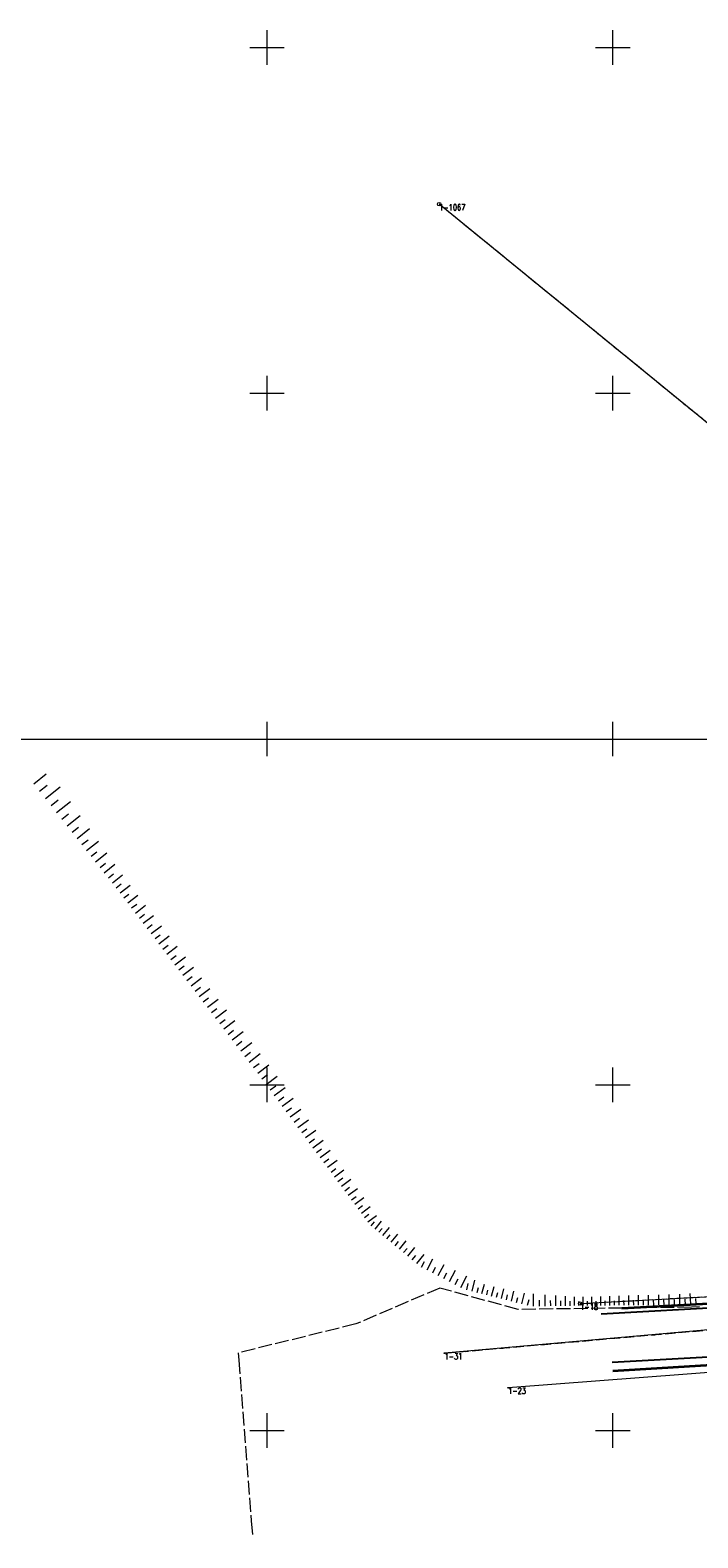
# Model space of a CAD drawing. Header units: metres. Extents: x 5598798 to 5599616, y 5661498 to 5662453.
# Tile 11 of 18: x 5599016 to 5599112, y 5661884 to 5662102. Entities that reach past the tile are written whole.
import ezdxf
from ezdxf.enums import TextEntityAlignment as Align

# ---------------------------------------------------------------- set-up
doc = ezdxf.new("R2010")
doc.units = ezdxf.units.M
doc.header["$MEASUREMENT"] = 0
for name, pattern in [('1', [0]), ('2_1', [0]), ('2_BUBZ02', [1.75, 1.25, -0.5]), ('2_KTJZ01', [2, 1.5, -0.5]), ('2_KTKR01', [0]), ('2_KTOK05_01', [7.5, 7.5]), ('4_SUPB_P_01', [2.5, 2, -0.5]), ('4_SUPW_01', [0]), ('GDE', [0]), ('GUK', [2, 1.5, -0.5]), ('GUZ', [1, 0.5, -0.5])]:
    doc.linetypes.add(name, pattern=pattern)
doc.layers.get('0').update_dxf_attribs({"color": 250, "linetype": 'CONTINUOUS', "lineweight": 100})
for name, color, linetype, lineweight in [('BUBZ_L_1', 7, '2_BUBZ02', 18), ('Dzialki', 7, 'GDE', 18), ('Kontury', 90, 'GUK', 18), ('KTJZ_L_0', 7, '2_KTJZ01', 18), ('KTKR_L_0', 7, '2_KTKR01', 25), ('KTOK_L_4', 7, '2_KTOK05_01', 35), ('Numery_punktow', 7, 'CONTINUOUS', 9), ('Podzial_sekcyjny_krzyze', 7, '1', 18), ('Podzial_sekcyjny_podstawowy', 7, '1', 0), ('Punkty', 7, 'CONTINUOUS', 18), ('SUPW_L_0', 5, '4_SUPW_01', 18), ('Uzytki', 90, 'GUZ', 18)]:
    doc.layers.add(name, color=color, linetype=linetype, lineweight=lineweight)
doc.styles.get("Standard").update_dxf_attribs({"font": 'Simplex.SHX', "width": 0.75})

# ---------------------------------------------------------------- blocks, each defined once
blk = doc.blocks.new('GRO')
at = {"linetype": 'Continuous'}
blk.add_circle((0, 0), 0.045, dxfattribs=at)
blk = doc.blocks.new('GRT')
at = {"linetype": 'Continuous'}
blk.add_circle((0, 0), 0.25, dxfattribs=at)

msp = doc.modelspace()

# ---------------------------------------------------------------- linework, layer by layer
at = {"layer": 'BUBZ_L_1', "linetype": '2_1'}
for p, q in [((5599016.283681, 5661993.540689), (5599018.067169, 5661994.953101)), ((5599017.140903, 5661992.458252), (5599018.223339, 5661993.315475)), ((5599017.976103, 5661991.403623), (5599020.085362, 5661993.074024)), ((5599018.789848, 5661990.376087), (5599019.817385, 5661991.189831)), ((5599019.582688, 5661989.374947), (5599021.584968, 5661990.960627)), ((5599020.355161, 5661988.399526), (5599021.330582, 5661989.171999)), ((5599021.107789, 5661987.449163), (5599023.008514, 5661988.954419)), ((5599021.841082, 5661986.523215), (5599022.767031, 5661987.256508)), ((5599022.555538, 5661985.621054), (5599024.35986, 5661987.049964)), ((5599023.251639, 5661984.742068), (5599024.130624, 5661985.43817)), ((5599023.929858, 5661983.885664), (5599025.642667, 5661985.242102)), ((5599024.590654, 5661983.05126), (5599025.425058, 5661983.712056)), ((5599025.234474, 5661982.238291), (5599026.860411, 5661983.525932)), ((5599025.861755, 5661981.446207), (5599026.653839, 5661982.073488)), ((5599026.472922, 5661980.674472), (5599028.016393, 5661981.896805)), ((5599027.068387, 5661979.922562), (5599027.820298, 5661980.518028)), ((5599027.648556, 5661979.189968), (5599029.113744, 5661980.350305)), ((5599028.213821, 5661978.476194), (5599028.927594, 5661979.041458)), ((5599028.767363, 5661977.754058), (5599030.214386, 5661978.857603)), ((5599029.320964, 5661977.02815), (5599030.046872, 5661977.581751)), ((5599029.876398, 5661976.299838), (5599031.333023, 5661977.410706)), ((5599030.433672, 5661975.569113), (5599031.164397, 5661976.126387)), ((5599030.992792, 5661974.835968), (5599032.459082, 5661975.954207)), ((5599031.553763, 5661974.100394), (5599032.289337, 5661974.661366)), ((5599032.116593, 5661973.362384), (5599033.592614, 5661974.488044)), ((5599032.681288, 5661972.621929), (5599033.421742, 5661973.186624)), ((5599033.247852, 5661971.879022), (5599034.733667, 5661973.012151)), ((5599033.816294, 5661971.133654), (5599034.561662, 5661971.702095)), ((5599034.386618, 5661970.385817), (5599035.882292, 5661971.526465)), ((5599034.958832, 5661969.635503), (5599035.709146, 5661970.207716)), ((5599035.53294, 5661968.882703), (5599037.038539, 5661970.030921)), ((5599036.108951, 5661968.12741), (5599036.864244, 5661968.70342)), ((5599036.686869, 5661967.369615), (5599038.202459, 5661968.525452)), ((5599037.266702, 5661966.60931), (5599038.027007, 5661967.189143)), ((5599037.848455, 5661965.846487), (5599039.374102, 5661967.009994)), ((5599038.432136, 5661965.081137), (5599039.197486, 5661965.664817)), ((5599039.017749, 5661964.313252), (5599040.55352, 5661965.484479)), ((5599039.605303, 5661963.542823), (5599040.375731, 5661964.130376)), ((5599040.194802, 5661962.769842), (5599041.740764, 5661963.948841)), ((5599040.786255, 5661961.994301), (5599041.561796, 5661962.585753)), ((5599041.379666, 5661961.216191), (5599042.935886, 5661962.403014)), ((5599041.975043, 5661960.435504), (5599042.75573, 5661961.030881)), ((5599042.572392, 5661959.652231), (5599044.138938, 5661960.846929)), ((5599043.17172, 5661958.866363), (5599043.957587, 5661959.465691)), ((5599043.773032, 5661958.077892), (5599045.349974, 5661959.280518)), ((5599044.376337, 5661957.28681), (5599045.16742, 5661957.890114)), ((5599044.98164, 5661956.493107), (5599046.569046, 5661957.703713)), ((5599045.588948, 5661955.696775), (5599046.38528, 5661956.304083)), ((5599046.198268, 5661954.897805), (5599047.796207, 5661956.116444)), ((5599046.809606, 5661954.096189), (5599047.611222, 5661954.707527)), ((5599047.422969, 5661953.291918), (5599049.031511, 5661954.518644)), ((5599048.038363, 5661952.484982), (5599048.845299, 5661953.100377)), ((5599048.655796, 5661951.675374), (5599050.275013, 5661952.91024)), ((5599049.272514, 5661950.866605), (5599050.089912, 5661951.471841)), ((5599049.872114, 5661950.05682), (5599051.491683, 5661951.25602)), ((5599050.466129, 5661949.254578), (5599051.268372, 5661949.848593)), ((5599051.054612, 5661948.459807), (5599052.644153, 5661949.636773)), ((5599051.637614, 5661947.672439), (5599052.424982, 5661948.255441)), ((5599052.215186, 5661946.892404), (5599053.775256, 5661948.047548)), ((5599052.787379, 5661946.119633), (5599053.560149, 5661946.691826)), ((5599053.354242, 5661945.354061), (5599054.885388, 5661946.487788)), ((5599053.915826, 5661944.595618), (5599054.674269, 5661945.157202)), ((5599054.47218, 5661943.844239), (5599055.974937, 5661944.956946)), ((5599055.023351, 5661943.099859), (5599055.767732, 5661943.651031)), ((5599055.56939, 5661942.362411), (5599057.044285, 5661943.454488)), ((5599056.110343, 5661941.631832), (5599056.840922, 5661942.172784)), ((5599056.646257, 5661940.908057), (5599058.093807, 5661941.979886)), ((5599057.177181, 5661940.191023), (5599057.894215, 5661940.721946)), ((5599057.703159, 5661939.480667), (5599059.123871, 5661940.532624)), ((5599058.224239, 5661938.776927), (5599058.927978, 5661939.298007)), ((5599058.740465, 5661938.079742), (5599060.134836, 5661939.112195)), ((5599059.251884, 5661937.389049), (5599059.942576, 5661937.900468)), ((5599059.758539, 5661936.70479), (5599061.127057, 5661937.718101)), ((5599060.260476, 5661936.026904), (5599060.938362, 5661936.52884)), ((5599060.757737, 5661935.355331), (5599062.100883, 5661936.349855)), ((5599061.250368, 5661934.690013), (5599061.915686, 5661935.182644)), ((5599061.73841, 5661934.030892), (5599063.056653, 5661935.006976)), ((5599062.221907, 5661933.377909), (5599062.874889, 5661933.861406)), ((5599062.7009, 5661932.731009), (5599063.994702, 5661933.688996)), ((5599063.175433, 5661932.090133), (5599063.816308, 5661932.564665)), ((5599063.645545, 5661931.455226), (5599064.915359, 5661932.395451)), ((5599064.11128, 5661930.826232), (5599064.740273, 5661931.291966)), ((5599064.572676, 5661930.203097), (5599065.818947, 5661931.12589)), ((5599065.052691, 5661929.603575), (5599065.543182, 5661930.198461)), ((5599065.613618, 5661929.141084), (5599066.5386, 5661930.262937)), ((5599066.181532, 5661928.672832), (5599066.649784, 5661929.240746)), ((5599066.75652, 5661928.198747), (5599067.70469, 5661929.348723)), ((5599067.928073, 5661927.232787), (5599068.900011, 5661928.411591)), ((5599067.338671, 5661927.718756), (5599067.818661, 5661928.300907)), ((5599068.524817, 5661926.740764), (5599069.016839, 5661927.337508)), ((5599069.128994, 5661926.242612), (5599070.125297, 5661927.450967)), ((5599069.740697, 5661925.738255), (5599070.245054, 5661926.349959)), ((5599070.36002, 5661925.227616), (5599071.381299, 5661926.466262)), ((5599070.987057, 5661924.710616), (5599071.504058, 5661925.337653)), ((5599071.635109, 5661924.176289), (5599072.703762, 5661925.472392)), ((5599072.351588, 5661923.650398), (5599072.762173, 5661924.443037)), ((5599073.148418, 5661923.237643), (5599073.973929, 5661924.831303)), ((5599074.754739, 5661922.405573), (5599075.589003, 5661924.01613)), ((5599073.949461, 5661922.822705), (5599074.364399, 5661923.623748)), ((5599075.564275, 5661921.986236), (5599075.983612, 5661922.795772)), ((5599076.378091, 5661921.564682), (5599077.2212, 5661923.192314)), ((5599077.19621, 5661921.140899), (5599077.619993, 5661921.959018)), ((5599078.018655, 5661920.714875), (5599078.870702, 5661922.359764)), ((5599078.857976, 5661920.366656), (5599079.083151, 5661921.25277)), ((5599079.655514, 5661920.16399), (5599080.060846, 5661921.759065)), ((5599080.373329, 5661919.981582), (5599080.555737, 5661920.699398)), ((5599081.062394, 5661919.80648), (5599081.412598, 5661921.184611)), ((5599081.757089, 5661919.629948), (5599081.933621, 5661920.324642)), ((5599082.457458, 5661919.451973), (5599082.813407, 5661920.852712)), ((5599083.163549, 5661919.272545), (5599083.342977, 5661919.978635)), ((5599083.875408, 5661919.09165), (5599084.237196, 5661920.515368)), ((5599085.316619, 5661918.725417), (5599085.684342, 5661920.17249)), ((5599086.816084, 5661918.34438), (5599087.20743, 5661919.884416)), ((5599088.539569, 5661917.98416), (5599088.513726, 5661919.782797)), ((5599108.142054, 5661918.175152), (5599108.130883, 5661919.693386)), ((5599109.685676, 5661918.18651), (5599109.674256, 5661919.738658)), ((5599111.247839, 5661918.265367), (5599111.14, 5661919.821914)), ((5599084.593082, 5661918.909279), (5599084.775454, 5661919.626953)), ((5599086.046066, 5661918.540053), (5599086.23143, 5661919.269501)), ((5599087.658972, 5661918.130189), (5599087.873162, 5661918.973077)), ((5599089.399229, 5661917.996512), (5599089.386878, 5661918.856173)), ((5599090.220982, 5661918.008319), (5599090.197368, 5661919.651823)), ((5599091.006497, 5661918.019605), (5599090.995211, 5661918.80512)), ((5599091.757374, 5661918.030393), (5599091.735797, 5661919.532146)), ((5599092.475139, 5661918.040706), (5599092.464826, 5661918.758471)), ((5599093.161252, 5661918.050564), (5599093.141536, 5661919.422791)), ((5599093.81711, 5661918.059987), (5599093.807687, 5661918.715845)), ((5599094.444047, 5661918.068995), (5599094.426032, 5661919.322868)), ((5599095.059851, 5661918.077843), (5599095.051003, 5661918.693646)), ((5599095.682079, 5661918.083473), (5599095.672922, 5661919.327952)), ((5599096.31123, 5661918.088103), (5599096.3066, 5661918.717254)), ((5599096.947369, 5661918.092783), (5599096.938007, 5661919.365062)), ((5599097.590574, 5661918.097516), (5599097.585841, 5661918.740721)), ((5599098.240923, 5661918.102301), (5599098.231353, 5661919.403)), ((5599098.898496, 5661918.107139), (5599098.893658, 5661918.764712)), ((5599099.563373, 5661918.112032), (5599099.553589, 5661919.441785)), ((5599100.235635, 5661918.116978), (5599100.230688, 5661918.78924)), ((5599100.915364, 5661918.121979), (5599100.905361, 5661919.481437)), ((5599101.602643, 5661918.127036), (5599101.597586, 5661918.814315)), ((5599102.297556, 5661918.132149), (5599102.287329, 5661919.521975)), ((5599103.000187, 5661918.137319), (5599102.995017, 5661918.839951)), ((5599103.710623, 5661918.142546), (5599103.700169, 5661919.563418)), ((5599104.42895, 5661918.147832), (5599104.423665, 5661918.866159)), ((5599105.155256, 5661918.153176), (5599105.144568, 5661919.605787)), ((5599105.889629, 5661918.158579), (5599105.884226, 5661918.892952)), ((5599106.632159, 5661918.164043), (5599106.621232, 5661919.649103)), ((5599107.382937, 5661918.169567), (5599107.377413, 5661918.920344)), ((5599108.909602, 5661918.1808), (5599108.903955, 5661918.948348)), ((5599110.469566, 5661918.211447), (5599110.415335, 5661918.994215)), ((5599112.021645, 5661918.318977), (5599111.968035, 5661919.092782))]:
    msp.add_line(p, q, dxfattribs=at)
at = {"layer": 'Dzialki'}
for p, q in [((5599186.52, 5661986.2), (5599074.88, 5662077.34)), ((5599095.27, 5661918.37), (5599179.08, 5661922.96)), ((5599181.23, 5661920.49), (5599075.65, 5661911.2)), ((5599180.64, 5661913.54), (5599084.84, 5661906.2))]:
    msp.add_line(p, q, dxfattribs=at)
at = {"layer": 'Kontury'}
for p, q in [((5599186.52, 5661986.2), (5599074.88, 5662077.34)), ((5599075.65, 5661911.2), (5599181.23, 5661920.49))]:
    msp.add_line(p, q, dxfattribs=at)
at = {"layer": 'KTJZ_L_0', "linetype": '2_KTJZ01'}
for p, q in [((5599098.3, 5661916.91), (5599175.3, 5661921.09)), ((5599174.91, 5661913.97), (5599099.89, 5661909.87))]:
    msp.add_line(p, q, dxfattribs=at)
at = {"layer": 'KTKR_L_0', "linetype": '2_KTKR01'}
for p, q in [((5599098.3, 5661916.91), (5599175.3, 5661921.09)), ((5599174.91, 5661913.97), (5599099.89, 5661909.87))]:
    msp.add_line(p, q, dxfattribs=at)
at = {"layer": 'KTOK_L_4', "linetype": '2_KTOK05_01'}
for p, q in [((5599164.73, 5661920.98), (5599101.3, 5661917.68)), ((5599099.97, 5661908.66), (5599165.02, 5661912.62))]:
    msp.add_line(p, q, dxfattribs=at)
at = {"layer": 'Podzial_sekcyjny_krzyze'}
for p, q in [((5599050, 5662097.5), (5599050, 5662102.5)), ((5599100, 5662097.5), (5599100, 5662102.5)), ((5599047.5, 5662100), (5599052.5, 5662100)), ((5599097.5, 5662100), (5599102.5, 5662100)), ((5599050, 5662047.5), (5599050, 5662052.5)), ((5599100, 5662047.5), (5599100, 5662052.5)), ((5599047.5, 5662050), (5599052.5, 5662050)), ((5599097.5, 5662050), (5599102.5, 5662050)), ((5599050, 5661997.5), (5599050, 5662002.5)), ((5599100, 5661997.5), (5599100, 5662002.5)), ((5599047.5, 5662000), (5599052.5, 5662000)), ((5599097.5, 5662000), (5599102.5, 5662000)), ((5599050, 5661947.5), (5599050, 5661952.5)), ((5599100, 5661947.5), (5599100, 5661952.5)), ((5599047.5, 5661950), (5599052.5, 5661950)), ((5599097.5, 5661950), (5599102.5, 5661950)), ((5599050, 5661897.5), (5599050, 5661902.5)), ((5599100, 5661897.5), (5599100, 5661902.5)), ((5599047.5, 5661900), (5599052.5, 5661900)), ((5599097.5, 5661900), (5599102.5, 5661900))]:
    msp.add_line(p, q, dxfattribs=at)
at = {"layer": 'Podzial_sekcyjny_podstawowy'}
msp.add_line((5598800, 5662000), (5599200, 5662000), dxfattribs=at)
at = {"layer": 'SUPW_L_0', "linetype": '4_SUPB_P_01'}
for p, q in [((5599074.985221, 5661920.609847), (5599062.837336, 5661915.422693)), ((5599086.310807, 5661917.521899), (5599074.985221, 5661920.609847)), ((5599111.350794, 5661917.843512), (5599086.310807, 5661917.521899)), ((5599112.517084, 5661917.916406), (5599111.350794, 5661917.843512)), ((5599062.837336, 5661915.422693), (5599045.843092, 5661911.231488)), ((5599045.843092, 5661911.231488), (5599045.919022, 5661910.198836)), ((5599045.919022, 5661910.198836), (5599047.703282, 5661886.971456)), ((5599047.703282, 5661886.971456), (5599047.981851, 5661884.495312))]:
    msp.add_line(p, q, dxfattribs=at)
at = {"layer": 'Uzytki'}
for p, q in [((5599186.52, 5661986.2), (5599074.88, 5662077.34)), ((5599095.27, 5661918.37), (5599179.08, 5661922.96)), ((5599075.65, 5661911.2), (5599181.23, 5661920.49))]:
    msp.add_line(p, q, dxfattribs=at)

# ---------------------------------------------------------------- block references
at = {"layer": 'Punkty'}
for name, p in [('GRT', (5599074.88, 5662077.34)), ('GRT', (5599095.27, 5661918.37)), ('GRO', (5599075.65, 5661911.2)), ('GRO', (5599084.84, 5661906.2))]:
    msp.add_blockref(name, p, dxfattribs=at)

# ---------------------------------------------------------------- texts
at = {"layer": 'Numery_punktow', "width": 0.7}
for s, p in [('1-1067', (5599074.88, 5662077.34)), ('1-18', (5599095.27, 5661918.37)), ('1-31', (5599075.65, 5661911.2)), ('1-23', (5599084.84, 5661906.2))]:
    msp.add_text(s, height=0.9, dxfattribs=at).set_placement(p, align=Align.TOP_LEFT)

doc.saveas('drawing.dxf')
